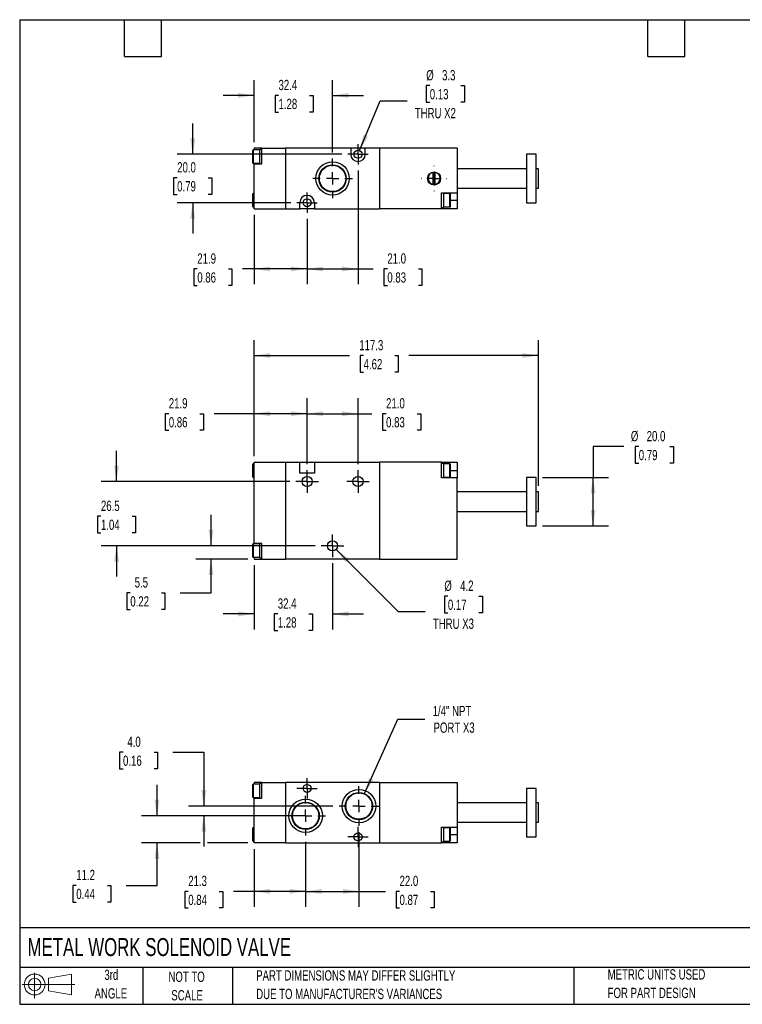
# Model space of a CAD drawing. Header units: millimetres. Extents: x 13 to 546, y 13 to 419.
# Tile 1 of 2: x 13 to 311, y 13 to 419. Entities that reach past the tile are written whole.
import ezdxf

# ---------------------------------------------------------------- set-up
doc = ezdxf.new("R2010")
doc.units = ezdxf.units.MM
doc.header["$LTSCALE"] = 2
doc.linetypes.add('CENTERX2', pattern=[20.32, 12.7, -2.54, 2.54, -2.54])
doc.layers.add('CENTER', color=40, linetype='CENTERX2')
doc.layers.add('SLD-DEFPOINTS', color=7, linetype='Continuous')
doc.layers.add('DIMENSIONS', color=140, linetype='Continuous', lineweight=25)
doc.layers.add('TEXT', color=140, linetype='Continuous', lineweight=25)
doc.styles.add('SLDTEXTSTYLE0', font='TXT', dxfattribs={"width": 0.7})
doc.dimstyles.new('SLDDIMSTYLE0', dxfattribs={"dimtxt": 4.316016, "dimasz": 6.604, "dimexe": 0, "dimexo": 0.0625, "dimgap": 1.079004, "dimtad": 0, "dimtih": 1, "dimtoh": 1, "dimrnd": 1e-09, "dimzin": 12, "dimdsep": 46, "dimtxsty": 'SLDTEXTSTYLE0', "dimsah": 1, "dimcen": 0.09, "dimadec": 0, "dimazin": 3, "dimtfac": 1, "dimtmove": 0, "dimatfit": 0, "dimfxl": 0, "dimfrac": 2, "dimtolj": 1, "dimtzin": 12, "dimarcsym": 0})
doc.dimstyles.new('SLDDIMSTYLE1', dxfattribs={"dimtxt": 4.316016, "dimasz": 6.604, "dimexe": 0, "dimexo": 0.0625, "dimgap": 1.079004, "dimtad": 0, "dimtih": 1, "dimtoh": 1, "dimrnd": 1e-09, "dimzin": 12, "dimdsep": 46, "dimtxsty": 'SLDTEXTSTYLE0', "dimsah": 1, "dimcen": 0.09, "dimadec": 0, "dimazin": 3, "dimtfac": 1, "dimtofl": 0, "dimtmove": 0, "dimatfit": 3, "dimfxl": 0, "dimfrac": 2, "dimtolj": 1, "dimtzin": 12, "dimarcsym": 0})
doc.dimstyles.new('SLDDIMSTYLE2', dxfattribs={"dimtxt": 4.316016, "dimasz": 6.604, "dimexe": 0, "dimexo": 0.0625, "dimgap": 1.079004, "dimtad": 0, "dimtih": 1, "dimtoh": 1, "dimrnd": 1e-09, "dimzin": 4, "dimdsep": 46, "dimtxsty": 'SLDTEXTSTYLE0', "dimsah": 1, "dimcen": 0.09, "dimadec": 0, "dimazin": 1, "dimtfac": 1, "dimtofl": 0, "dimtmove": 0, "dimatfit": 3, "dimfxl": 0, "dimfrac": 2, "dimtolj": 1, "dimtzin": 12, "dimarcsym": 0})
doc.dimstyles.new('SLDDIMSTYLE3', dxfattribs={"dimtxt": 4.316016, "dimasz": 6.604, "dimexe": 0, "dimexo": 0.0625, "dimgap": 1.079004, "dimtad": 0, "dimtih": 1, "dimtoh": 1, "dimrnd": 1e-09, "dimzin": 12, "dimdsep": 46, "dimtxsty": 'SLDTEXTSTYLE0', "dimsah": 1, "dimcen": 0, "dimadec": 0, "dimazin": 3, "dimtfac": 1, "dimtofl": 0, "dimtmove": 0, "dimatfit": 3, "dimfxl": 0, "dimfrac": 2, "dimtolj": 1, "dimtzin": 12, "dimarcsym": 0})
doc.dimstyles.new('SLDDIMSTYLE4', dxfattribs={"dimtxt": 4.316016, "dimasz": 6.604, "dimexe": 0, "dimexo": 0.0625, "dimgap": 1.079004, "dimtad": 0, "dimtih": 1, "dimtoh": 1, "dimrnd": 1e-09, "dimzin": 4, "dimdsep": 46, "dimtxsty": 'SLDTEXTSTYLE0', "dimsah": 1, "dimcen": 0.09, "dimadec": 0, "dimazin": 1, "dimtfac": 1, "dimtmove": 0, "dimatfit": 0, "dimfxl": 0, "dimfrac": 2, "dimtolj": 1, "dimtzin": 12, "dimarcsym": 0})
doc.dimstyles.new('SLDDIMSTYLE5', dxfattribs={"dimtxt": 4.316016, "dimasz": 6.604, "dimexe": 0, "dimexo": 0.0625, "dimgap": 1.079004, "dimtad": 0, "dimtih": 1, "dimtoh": 1, "dimrnd": 1e-09, "dimzin": 12, "dimdsep": 46, "dimtxsty": 'SLDTEXTSTYLE0', "dimsah": 1, "dimcen": 0, "dimadec": 0, "dimazin": 3, "dimtfac": 1, "dimtofl": 0, "dimtmove": 0, "dimatfit": 3, "dimfxl": 0, "dimfrac": 2, "dimtolj": 1, "dimtzin": 12, "dimarcsym": 0})

# ---------------------------------------------------------------- blocks, each defined once
blk = doc.blocks.new('Block11')
at = {"color": 7, "linetype": 'Continuous', "lineweight": 18}
for p, q in [((5.18, 10.62), (5.18, 0)), ((10.96, 8.33), (20.35, 10.06)), ((10.96, 3.19), (10.96, 8.33)), ((20.35, 10.06), (20.35, 1.46)), ((0, 5.76), (21.75, 5.76)), ((10.96, 3.19), (20.35, 1.46))]:
    blk.add_line(p, q, dxfattribs=at)
for radius in [4.3, 2.57]:
    blk.add_circle((5.18, 5.76), radius, dxfattribs=at)
blk = doc.blocks.new('Block12')
at = {"layer": 'SLD-DEFPOINTS'}
blk.add_blockref('Block11', (0, 0), dxfattribs=at)
blk = doc.blocks.new('_D')
at = {"layer": 'DIMENSIONS'}
for p, q in [((109.34, 193.93), (109.34, 167.47)), ((141.74, 194.79), (141.74, 167.47)), ((109.34, 173.82), (96.64, 173.82)), ((119.16, 173.82), (117.71, 173.82)), ((117.71, 173.82), (117.71, 166.96)), ((131.98, 173.82), (133.43, 173.82)), ((133.43, 173.82), (133.43, 166.96)), ((141.74, 173.82), (154.44, 173.82)), ((117.71, 166.96), (119.16, 166.96)), ((133.43, 166.96), (131.98, 166.96))]:
    blk.add_line(p, q, dxfattribs=at)
for points in [[(109.34, 173.82), (102.74, 174.84), (102.74, 172.81)], [(141.74, 173.82), (148.34, 172.81), (148.34, 174.84)]]:
    blk.add_solid(points, dxfattribs=at)
at = {"layer": 'DIMENSIONS', "char_height": 4.233, "attachment_point": 1, "style": 'SLDTEXTSTYLE0'}
for s, insert in [('32.4', (119.16, 180.25)), ('1.28', (119.16, 172.42))]:
    blk.add_mtext(s, dxfattribs=dict(at, insert=insert))
blk = doc.blocks.new('_D_1')
at = {"layer": 'DIMENSIONS'}
for p, q in [((91.63, 201.97), (91.63, 214.67)), ((134.56, 201.97), (85.28, 201.97)), ((106.8, 196.47), (85.28, 196.47)), ((91.63, 182.53), (91.63, 196.47)), ((58.32, 182.53), (56.87, 182.53)), ((56.87, 182.53), (56.87, 175.67)), ((71.15, 182.53), (72.6, 182.53)), ((72.6, 182.53), (72.6, 175.67)), ((78.93, 182.53), (91.63, 182.53)), ((56.87, 175.67), (58.32, 175.67)), ((72.6, 175.67), (71.15, 175.67))]:
    blk.add_line(p, q, dxfattribs=at)
for points in [[(91.63, 201.97), (92.64, 208.57), (90.61, 208.57)], [(91.63, 196.47), (90.61, 189.86), (92.64, 189.86)]]:
    blk.add_solid(points, dxfattribs=at)
at = {"layer": 'DIMENSIONS', "char_height": 4.233, "attachment_point": 1, "style": 'SLDTEXTSTYLE0'}
for s, insert in [('5.5', (60.12, 188.96)), ('0.22', (58.32, 181.13))]:
    blk.add_mtext(s, dxfattribs=dict(at, insert=insert))
blk = doc.blocks.new('_D_2')
at = {"layer": 'DIMENSIONS'}
for p, q in [((52.62, 228.47), (52.62, 241.17)), ((124.06, 228.47), (46.27, 228.47)), ((46.21, 214.15), (44.76, 214.15)), ((44.76, 214.15), (44.76, 207.29)), ((59.03, 214.15), (60.48, 214.15)), ((60.48, 214.15), (60.48, 207.29)), ((44.76, 207.29), (46.21, 207.29)), ((60.48, 207.29), (59.03, 207.29)), ((134.56, 201.97), (46.27, 201.97)), ((52.62, 201.97), (52.62, 189.27))]:
    blk.add_line(p, q, dxfattribs=at)
for points in [[(52.62, 228.47), (53.64, 235.07), (51.61, 235.07)], [(52.62, 201.97), (51.61, 195.36), (53.64, 195.36)]]:
    blk.add_solid(points, dxfattribs=at)
at = {"layer": 'DIMENSIONS', "char_height": 4.233, "attachment_point": 1, "style": 'SLDTEXTSTYLE0'}
for s, insert in [('26.5', (46.21, 220.57)), ('1.04', (46.21, 212.75))]:
    blk.add_mtext(s, dxfattribs=dict(at, insert=insert))
blk = doc.blocks.new('_D_3')
at = {"layer": 'DIMENSIONS'}
for p, q in [((109.34, 239.01), (109.34, 262.82)), ((131.24, 235.65), (131.24, 262.82)), ((74.19, 256.47), (72.74, 256.47)), ((72.74, 256.47), (72.74, 249.61)), ((87.01, 256.47), (88.46, 256.47)), ((88.46, 256.47), (88.46, 249.61)), ((109.34, 256.47), (92.86, 256.47)), ((131.24, 256.47), (109.34, 256.47)), ((72.74, 249.61), (74.19, 249.61)), ((88.46, 249.61), (87.01, 249.61))]:
    blk.add_line(p, q, dxfattribs=at)
for points in [[(109.34, 256.47), (115.94, 255.45), (115.94, 257.48)], [(131.24, 256.47), (124.64, 257.48), (124.64, 255.45)]]:
    blk.add_solid(points, dxfattribs=at)
at = {"layer": 'DIMENSIONS', "char_height": 4.233, "attachment_point": 1, "style": 'SLDTEXTSTYLE0'}
for s, insert in [('21.9', (74.19, 262.89)), ('0.86', (74.19, 255.06))]:
    blk.add_mtext(s, dxfattribs=dict(at, insert=insert))
blk = doc.blocks.new('_D_4')
at = {"layer": 'DIMENSIONS'}
for p, q in [((131.24, 235.65), (131.24, 262.82)), ((152.24, 235.65), (152.24, 262.82)), ((131.24, 256.47), (152.24, 256.47)), ((152.24, 256.47), (157.97, 256.47)), ((163.82, 256.47), (162.37, 256.47)), ((162.37, 256.47), (162.37, 249.61)), ((176.65, 256.47), (178.1, 256.47)), ((178.1, 256.47), (178.1, 249.61)), ((162.37, 249.61), (163.82, 249.61)), ((178.1, 249.61), (176.65, 249.61))]:
    blk.add_line(p, q, dxfattribs=at)
for points in [[(131.24, 256.47), (137.84, 255.45), (137.84, 257.48)], [(152.24, 256.47), (145.64, 257.48), (145.64, 255.45)]]:
    blk.add_solid(points, dxfattribs=at)
at = {"layer": 'DIMENSIONS', "char_height": 4.233, "attachment_point": 1, "style": 'SLDTEXTSTYLE0'}
for s, insert in [('21.0', (163.82, 262.89)), ('0.83', (163.82, 255.06))]:
    blk.add_mtext(s, dxfattribs=dict(at, insert=insert))
blk = doc.blocks.new('_D_5')
at = {"layer": 'DIMENSIONS'}
for p, q in [((109.34, 239.01), (109.34, 286.82)), ((226.64, 226.71), (226.64, 286.82)), ((109.34, 280.47), (148.7, 280.47)), ((154.55, 280.47), (153.1, 280.47)), ((153.1, 280.47), (153.1, 273.61)), ((167.37, 280.47), (168.82, 280.47)), ((168.82, 280.47), (168.82, 273.61)), ((226.64, 280.47), (173.22, 280.47)), ((153.1, 273.61), (154.55, 273.61)), ((168.82, 273.61), (167.37, 273.61))]:
    blk.add_line(p, q, dxfattribs=at)
for points in [[(109.34, 280.47), (115.94, 279.45), (115.94, 281.48)], [(226.64, 280.47), (220.04, 281.48), (220.04, 279.45)]]:
    blk.add_solid(points, dxfattribs=at)
at = {"layer": 'DIMENSIONS', "char_height": 4.233, "attachment_point": 1, "style": 'SLDTEXTSTYLE0'}
for s, insert in [('117.3', (152.75, 286.89)), ('4.62', (154.55, 279.06))]:
    blk.add_mtext(s, dxfattribs=dict(at, insert=insert))
blk = doc.blocks.new('_D_6')
at = {"layer": 'DIMENSIONS'}
for p, q in [((261.89, 242.92), (249.19, 242.92)), ((249.19, 242.92), (249.19, 230.17)), ((268.04, 242.92), (266.59, 242.92)), ((266.59, 242.92), (266.59, 236.06)), ((280.87, 242.92), (282.32, 242.92)), ((282.32, 242.92), (282.32, 236.06)), ((266.59, 236.06), (268.04, 236.06)), ((282.32, 236.06), (280.87, 236.06)), ((228.28, 230.17), (255.54, 230.17)), ((249.19, 210.17), (249.19, 230.17)), ((228.28, 210.17), (255.54, 210.17))]:
    blk.add_line(p, q, dxfattribs=at)
for points in [[(249.19, 230.17), (248.17, 223.56), (250.2, 223.56)], [(249.19, 210.17), (250.2, 216.77), (248.17, 216.77)]]:
    blk.add_solid(points, dxfattribs=at)
at = {"layer": 'DIMENSIONS', "char_height": 4.233, "attachment_point": 1, "style": 'SLDTEXTSTYLE0'}
for s, insert in [('%%c', (264.78, 249.34)), ('20.0', (271.3, 249.34)), ('0.79', (268.04, 241.51))]:
    blk.add_mtext(s, dxfattribs=dict(at, insert=insert))
blk = doc.blocks.new('_D_7')
at = {"layer": 'DIMENSIONS'}
for p, q in [((143.22, 200.48), (168.83, 174.88)), ((189.31, 181.14), (187.87, 181.14)), ((187.87, 181.14), (187.87, 174.28)), ((202.14, 181.14), (203.59, 181.14)), ((203.59, 181.14), (203.59, 174.28)), ((168.83, 174.88), (179.94, 174.88)), ((187.87, 174.28), (189.31, 174.28)), ((203.59, 174.28), (202.14, 174.28))]:
    blk.add_line(p, q, dxfattribs=at)
blk.add_solid([(143.22, 200.48), (147.18, 195.09), (148.61, 196.53)], dxfattribs=at)
at = {"layer": 'DIMENSIONS', "char_height": 4.233, "attachment_point": 1, "style": 'SLDTEXTSTYLE0'}
for s, insert in [('%%c', (187.85, 187.57)), ('4.2', (194.37, 187.57)), ('0.17', (189.31, 179.74)), ('THRU X3', (183.12, 171.91))]:
    blk.add_mtext(s, dxfattribs=dict(at, insert=insert))
blk = doc.blocks.new('SW_CENTERMARKSYMBOL_0')
at = {"layer": 'CENTER', "color": 0}
for p, q in [((0, 2.54), (0, 4.64)), ((-2.54, 0), (-4.64, 0)), ((0, 0), (-2.54, 0)), ((0, 0), (0, 2.54)), ((0, 0), (2.54, 0)), ((0, 0), (0, -2.54)), ((0, -2.54), (0, -4.64)), ((2.54, 0), (4.64, 0))]:
    blk.add_line(p, q, dxfattribs=at)
blk = doc.blocks.new('SW_CENTERMARKSYMBOL_1')
at = {"layer": 'CENTER', "color": 0}
for p, q in [((0, 2.54), (0, 4.64)), ((-2.54, 0), (-4.64, 0)), ((0, 0), (-2.54, 0)), ((0, 0), (0, 2.54)), ((0, 0), (2.54, 0)), ((0, 0), (0, -2.54)), ((2.54, 0), (4.64, 0)), ((0, -2.54), (0, -4.64))]:
    blk.add_line(p, q, dxfattribs=at)
blk = doc.blocks.new('SW_CENTERMARKSYMBOL_2')
at = {"layer": 'CENTER', "color": 0}
for p, q in [((0, 2.54), (0, 4.64)), ((-2.54, 0), (-4.64, 0)), ((0, 0), (-2.54, 0)), ((0, 0), (0, 2.54)), ((0, 0), (2.54, 0)), ((0, 0), (0, -2.54)), ((0, -2.54), (0, -4.64)), ((2.54, 0), (4.64, 0))]:
    blk.add_line(p, q, dxfattribs=at)
blk = doc.blocks.new('_D_11')
at = {"layer": 'DIMENSIONS'}
for p, q in [((69.33, 90.52), (69.33, 103.22)), ((119.92, 90.52), (62.98, 90.52)), ((87.1, 79.32), (62.98, 79.32)), ((69.33, 61.77), (69.33, 79.32)), ((106.8, 79.32), (90.15, 79.32)), ((36.03, 61.77), (34.58, 61.77)), ((34.58, 61.77), (34.58, 54.91)), ((48.85, 61.77), (50.3, 61.77)), ((50.3, 61.77), (50.3, 54.91)), ((56.63, 61.77), (69.33, 61.77)), ((34.58, 54.91), (36.03, 54.91)), ((50.3, 54.91), (48.85, 54.91))]:
    blk.add_line(p, q, dxfattribs=at)
for points in [[(69.33, 90.52), (70.35, 97.12), (68.31, 97.12)], [(69.33, 79.32), (68.31, 72.71), (70.35, 72.71)]]:
    blk.add_solid(points, dxfattribs=at)
at = {"layer": 'DIMENSIONS', "char_height": 4.233, "attachment_point": 1, "style": 'SLDTEXTSTYLE0'}
for s, insert in [('11.2', (36.03, 68.19)), ('0.44', (36.03, 60.36))]:
    blk.add_mtext(s, dxfattribs=dict(at, insert=insert))
blk = doc.blocks.new('_D_12')
at = {"layer": 'DIMENSIONS'}
for p, q in [((55.32, 116.77), (53.87, 116.77)), ((53.87, 116.77), (53.87, 109.91)), ((68.14, 116.77), (69.59, 116.77)), ((69.59, 116.77), (69.59, 109.91)), ((75.92, 116.77), (88.62, 116.77)), ((88.62, 116.77), (88.62, 94.52)), ((53.87, 109.91), (55.32, 109.91)), ((69.59, 109.91), (68.14, 109.91)), ((141.92, 94.52), (82.27, 94.52)), ((128.1, 90.52), (82.27, 90.52)), ((88.62, 90.52), (88.62, 77.82))]:
    blk.add_line(p, q, dxfattribs=at)
for points in [[(88.62, 94.52), (89.64, 101.12), (87.61, 101.12)], [(88.62, 90.52), (87.61, 83.91), (89.64, 83.91)]]:
    blk.add_solid(points, dxfattribs=at)
at = {"layer": 'DIMENSIONS', "char_height": 4.233, "attachment_point": 1, "style": 'SLDTEXTSTYLE0'}
for s, insert in [('4.0', (57.11, 123.2)), ('0.16', (55.32, 115.37))]:
    blk.add_mtext(s, dxfattribs=dict(at, insert=insert))
blk = doc.blocks.new('_D_13')
at = {"layer": 'DIMENSIONS'}
for p, q in [((152.64, 83.79), (152.64, 52.97)), ((130.64, 79.79), (130.64, 52.97)), ((130.64, 59.32), (152.64, 59.32)), ((152.64, 59.32), (163.53, 59.32)), ((169.37, 59.32), (167.92, 59.32)), ((167.92, 59.32), (167.92, 52.46)), ((182.2, 59.32), (183.65, 59.32)), ((183.65, 59.32), (183.65, 52.46)), ((167.92, 52.46), (169.37, 52.46)), ((183.65, 52.46), (182.2, 52.46))]:
    blk.add_line(p, q, dxfattribs=at)
for points in [[(130.64, 59.32), (137.24, 58.3), (137.24, 60.33)], [(152.64, 59.32), (146.04, 60.33), (146.04, 58.3)]]:
    blk.add_solid(points, dxfattribs=at)
at = {"layer": 'DIMENSIONS', "char_height": 4.233, "attachment_point": 1, "style": 'SLDTEXTSTYLE0'}
for s, insert in [('22.0', (169.37, 65.74)), ('0.87', (169.37, 57.91))]:
    blk.add_mtext(s, dxfattribs=dict(at, insert=insert))
blk = doc.blocks.new('_D_14')
at = {"layer": 'DIMENSIONS'}
for p, q in [((154.95, 99.66), (168.73, 130.41)), ((168.73, 130.41), (179.85, 130.41))]:
    blk.add_line(p, q, dxfattribs=at)
blk.add_solid([(154.95, 99.66), (158.58, 105.27), (156.72, 106.1)], dxfattribs=at)
at = {"layer": 'DIMENSIONS', "char_height": 4.233, "attachment_point": 1, "style": 'SLDTEXTSTYLE0'}
for s, insert in [('1/4" NPT', (183.02, 135.87)), ('PORT X3', (183.39, 129.01))]:
    blk.add_mtext(s, dxfattribs=dict(at, insert=insert))
blk = doc.blocks.new('_D_15')
at = {"layer": 'DIMENSIONS'}
for p, q in [((130.64, 79.79), (130.64, 52.97)), ((109.34, 76.78), (109.34, 52.97)), ((82.21, 59.32), (80.76, 59.32)), ((80.76, 59.32), (80.76, 52.46)), ((95.03, 59.32), (96.48, 59.32)), ((96.48, 59.32), (96.48, 52.46)), ((109.34, 59.32), (100.88, 59.32)), ((130.64, 59.32), (109.34, 59.32)), ((80.76, 52.46), (82.21, 52.46)), ((96.48, 52.46), (95.03, 52.46))]:
    blk.add_line(p, q, dxfattribs=at)
for points in [[(109.34, 59.32), (115.94, 58.3), (115.94, 60.33)], [(130.64, 59.32), (124.04, 60.33), (124.04, 58.3)]]:
    blk.add_solid(points, dxfattribs=at)
at = {"layer": 'DIMENSIONS', "char_height": 4.233, "attachment_point": 1, "style": 'SLDTEXTSTYLE0'}
for s, insert in [('21.3', (82.21, 65.74)), ('0.84', (82.21, 57.91))]:
    blk.add_mtext(s, dxfattribs=dict(at, insert=insert))
blk = doc.blocks.new('SW_CENTERMARKSYMBOL_6')
at = {"layer": 'CENTER', "color": 0}
for p, q in [((0, 5.08), (0, 8.18)), ((-5.08, 0), (-8.18, 0)), ((0, 0), (-2.54, 0)), ((0, 0), (0, 2.54)), ((0, 0), (0, -2.54)), ((0, 0), (2.54, 0)), ((5.08, 0), (8.18, 0)), ((0, -5.08), (0, -8.18))]:
    blk.add_line(p, q, dxfattribs=at)
blk = doc.blocks.new('SW_CENTERMARKSYMBOL_7')
at = {"layer": 'CENTER', "color": 0}
for p, q in [((0, 5.08), (0, 8.18)), ((-5.08, 0), (-8.18, 0)), ((0, 0), (-2.54, 0)), ((0, 0), (0, 2.54)), ((0, 0), (0, -2.54)), ((0, 0), (2.54, 0)), ((5.08, 0), (8.18, 0)), ((0, -5.08), (0, -8.18))]:
    blk.add_line(p, q, dxfattribs=at)
blk = doc.blocks.new('SW_CENTERMARKSYMBOL_8')
at = {"layer": 'CENTER', "color": 0}
for p, q in [((0, 2.54), (0, 4.19)), ((-2.54, 0), (-4.19, 0)), ((0, 0), (-2.54, 0)), ((0, 0), (0, 2.54)), ((0, 0), (0, -2.54)), ((0, 0), (2.54, 0)), ((2.54, 0), (4.19, 0)), ((0, -2.54), (0, -4.19))]:
    blk.add_line(p, q, dxfattribs=at)
blk = doc.blocks.new('SW_CENTERMARKSYMBOL_9')
at = {"layer": 'CENTER', "color": 0}
for p, q in [((0, 2.54), (0, 4.19)), ((-2.54, 0), (-4.19, 0)), ((0, 0), (-2.54, 0)), ((0, 0), (0, 2.54)), ((0, 0), (0, -2.54)), ((0, 0), (2.54, 0)), ((2.54, 0), (4.19, 0)), ((0, -2.54), (0, -4.19))]:
    blk.add_line(p, q, dxfattribs=at)
blk = doc.blocks.new('_D_16')
at = {"layer": 'DIMENSIONS'}
for p, q in [((152.24, 356.84), (152.24, 309.87)), ((131.24, 336.84), (131.24, 309.87)), ((131.24, 316.22), (152.24, 316.22)), ((152.24, 316.22), (158.49, 316.22)), ((164.34, 316.22), (162.89, 316.22)), ((162.89, 316.22), (162.89, 309.36)), ((177.16, 316.22), (178.61, 316.22)), ((178.61, 316.22), (178.61, 309.36)), ((162.89, 309.36), (164.34, 309.36)), ((178.61, 309.36), (177.16, 309.36))]:
    blk.add_line(p, q, dxfattribs=at)
for points in [[(131.24, 316.22), (137.84, 315.21), (137.84, 317.24)], [(152.24, 316.22), (145.64, 317.24), (145.64, 315.21)]]:
    blk.add_solid(points, dxfattribs=at)
at = {"layer": 'DIMENSIONS', "char_height": 4.233, "attachment_point": 1, "style": 'SLDTEXTSTYLE0'}
for s, insert in [('21.0', (164.34, 322.65)), ('0.83', (164.34, 314.82))]:
    blk.add_mtext(s, dxfattribs=dict(at, insert=insert))
blk = doc.blocks.new('_D_17')
at = {"layer": 'DIMENSIONS'}
for p, q in [((181.85, 391.88), (180.4, 391.88)), ((180.4, 391.88), (180.4, 385.02)), ((194.68, 391.88), (196.13, 391.88)), ((196.13, 391.88), (196.13, 385.02)), ((152.87, 365.09), (161.37, 385.61)), ((161.37, 385.61), (172.48, 385.61)), ((180.4, 385.02), (181.85, 385.02)), ((196.13, 385.02), (194.68, 385.02))]:
    blk.add_line(p, q, dxfattribs=at)
blk.add_solid([(152.87, 365.09), (156.34, 370.81), (154.46, 371.58)], dxfattribs=at)
at = {"layer": 'DIMENSIONS', "char_height": 4.233, "attachment_point": 1, "style": 'SLDTEXTSTYLE0'}
for s, insert in [('%%c', (180.39, 398.3)), ('3.3', (186.91, 398.3)), ('0.13', (181.85, 390.48)), ('THRU X2', (175.66, 382.65))]:
    blk.add_mtext(s, dxfattribs=dict(at, insert=insert))
blk = doc.blocks.new('_D_18')
at = {"layer": 'DIMENSIONS'}
for p, q in [((84.06, 363.57), (84.06, 376.27)), ((145.51, 363.57), (77.71, 363.57)), ((77.65, 353.87), (76.2, 353.87)), ((76.2, 353.87), (76.2, 347.01)), ((90.47, 353.87), (91.92, 353.87)), ((91.92, 353.87), (91.92, 347.01)), ((76.2, 347.01), (77.65, 347.01)), ((91.92, 347.01), (90.47, 347.01)), ((124.51, 343.57), (77.71, 343.57)), ((84.06, 343.57), (84.06, 330.87))]:
    blk.add_line(p, q, dxfattribs=at)
for points in [[(84.06, 363.57), (85.08, 370.17), (83.04, 370.17)], [(84.06, 343.57), (83.04, 336.96), (85.08, 336.96)]]:
    blk.add_solid(points, dxfattribs=at)
at = {"layer": 'DIMENSIONS', "char_height": 4.233, "attachment_point": 1, "style": 'SLDTEXTSTYLE0'}
for s, insert in [('20.0', (77.65, 360.29)), ('0.79', (77.65, 352.46))]:
    blk.add_mtext(s, dxfattribs=dict(at, insert=insert))
blk = doc.blocks.new('_D_19')
at = {"layer": 'DIMENSIONS'}
for p, q in [((109.34, 368.61), (109.34, 394.19)), ((141.74, 364.29), (141.74, 394.19)), ((109.34, 387.84), (96.64, 387.84)), ((119.45, 387.84), (118, 387.84)), ((118, 387.84), (118, 380.98)), ((132.28, 387.84), (133.72, 387.84)), ((133.72, 387.84), (133.72, 380.98)), ((141.74, 387.84), (154.44, 387.84)), ((118, 380.98), (119.45, 380.98)), ((133.72, 380.98), (132.28, 380.98))]:
    blk.add_line(p, q, dxfattribs=at)
for points in [[(109.34, 387.84), (102.74, 388.86), (102.74, 386.83)], [(141.74, 387.84), (148.34, 386.83), (148.34, 388.86)]]:
    blk.add_solid(points, dxfattribs=at)
at = {"layer": 'DIMENSIONS', "char_height": 4.233, "attachment_point": 1, "style": 'SLDTEXTSTYLE0'}
for s, insert in [('32.4', (119.45, 394.27)), ('1.28', (119.45, 386.44))]:
    blk.add_mtext(s, dxfattribs=dict(at, insert=insert))
blk = doc.blocks.new('_D_20')
at = {"layer": 'DIMENSIONS'}
for p, q in [((109.34, 338.53), (109.34, 309.87)), ((131.24, 336.84), (131.24, 309.87)), ((85.95, 316.22), (84.5, 316.22)), ((84.5, 316.22), (84.5, 309.36)), ((98.78, 316.22), (100.23, 316.22)), ((100.23, 316.22), (100.23, 309.36)), ((109.34, 316.22), (104.63, 316.22)), ((131.24, 316.22), (109.34, 316.22)), ((84.5, 309.36), (85.95, 309.36)), ((100.23, 309.36), (98.78, 309.36))]:
    blk.add_line(p, q, dxfattribs=at)
for points in [[(109.34, 316.22), (115.94, 315.21), (115.94, 317.24)], [(131.24, 316.22), (124.64, 317.24), (124.64, 315.21)]]:
    blk.add_solid(points, dxfattribs=at)
at = {"layer": 'DIMENSIONS', "char_height": 4.233, "attachment_point": 1, "style": 'SLDTEXTSTYLE0'}
for s, insert in [('21.9', (85.95, 322.65)), ('0.86', (85.95, 314.82))]:
    blk.add_mtext(s, dxfattribs=dict(at, insert=insert))
blk = doc.blocks.new('SW_CENTERMARKSYMBOL_10')
at = {"layer": 'CENTER', "color": 0}
for p, q in [((0, 5.08), (0, 8.18)), ((-5.08, 0), (-8.18, 0)), ((0, 0), (-2.54, 0)), ((0, 0), (0, 2.54)), ((0, 0), (0, -2.54)), ((0, 0), (2.54, 0)), ((5.08, 0), (8.18, 0)), ((0, -5.08), (0, -8.18))]:
    blk.add_line(p, q, dxfattribs=at)
blk = doc.blocks.new('SW_CENTERMARKSYMBOL_11')
at = {"layer": 'CENTER', "color": 0}
for p, q in [((0, 2.54), (0, 4.19)), ((-2.54, 0), (-4.19, 0)), ((0, 0), (-2.54, 0)), ((0, 0), (0, 2.54)), ((0, 0), (0, -2.54)), ((0, 0), (2.54, 0)), ((2.54, 0), (4.19, 0)), ((0, -2.54), (0, -4.19))]:
    blk.add_line(p, q, dxfattribs=at)
blk = doc.blocks.new('SW_CENTERMARKSYMBOL_12')
at = {"layer": 'CENTER', "color": 0}
for p, q in [((0, 2.54), (0, 4.19)), ((-2.54, 0), (-4.19, 0)), ((0, 0), (-2.54, 0)), ((0, 0), (0, 2.54)), ((0, 0), (0, -2.54)), ((0, 0), (2.54, 0)), ((2.54, 0), (4.19, 0)), ((0, -2.54), (0, -4.19))]:
    blk.add_line(p, q, dxfattribs=at)
blk = doc.blocks.new('SW_CENTERMARKSYMBOL_13')
at = {"layer": 'CENTER', "color": 0}
for p, q in [((0, 5.08), (0, 5.24)), ((-5.08, 0), (-5.24, 0)), ((0, 0), (-2.54, 0)), ((0, 0), (0, 2.54)), ((0, 0), (0, -2.54)), ((0, 0), (2.54, 0)), ((5.08, 0), (5.24, 0)), ((0, -5.08), (0, -5.24))]:
    blk.add_line(p, q, dxfattribs=at)

msp = doc.modelspace()

# ---------------------------------------------------------------- linework, layer by layer
for p, q in [((112.539, 366.069), (109.339, 366.069)), ((109.339, 366.069), (109.339, 365.319)), ((112.539, 359.569), (112.539, 366.069)), ((112.539, 366.069), (122.339, 366.069)), ((122.339, 366.069), (122.339, 341.069)), ((149.239, 366.069), (122.339, 366.069)), ((149.239, 366.069), (149.239, 363.569)), ((155.239, 366.069), (149.239, 366.069)), ((155.239, 363.569), (155.239, 366.069)), ((161.139, 366.069), (155.239, 366.069)), ((193.139, 366.069), (161.139, 366.069)), ((161.139, 366.069), (161.139, 341.069)), ((193.139, 366.069), (193.139, 347.569)), ((111.739, 365.319), (109.039, 365.319)), ((109.039, 365.319), (109.039, 359.819)), ((112.539, 365.569), (111.739, 365.569)), ((111.739, 362.569), (111.739, 365.569)), ((111.739, 359.569), (111.739, 362.569)), ((225.739, 363.569), (221.739, 363.569)), ((221.739, 363.569), (221.739, 343.569)), ((225.739, 343.569), (225.739, 363.569)), ((109.039, 359.819), (111.739, 359.819)), ((109.339, 359.819), (109.339, 359.569)), ((109.339, 359.569), (112.539, 359.569)), ((109.339, 341.069), (109.339, 359.569)), ((183.109, 356.018), (183.109, 351.119)), ((184.109, 351.119), (184.109, 356.018)), ((221.739, 357.569), (193.139, 357.569)), ((226.639, 357.569), (225.739, 357.569)), ((226.639, 349.569), (226.639, 357.569)), ((193.139, 349.569), (221.739, 349.569)), ((225.739, 349.569), (226.639, 349.569)), ((109.339, 347.319), (109.039, 347.319)), ((109.039, 347.319), (109.039, 341.819)), ((186.639, 347.569), (193.139, 347.569)), ((186.639, 341.069), (186.639, 347.569)), ((187.439, 347.569), (187.439, 341.569)), ((190.139, 347.319), (187.439, 347.319)), ((190.139, 341.819), (190.139, 347.319)), ((193.139, 347.569), (193.139, 344.569)), ((109.039, 341.819), (109.339, 341.819)), ((128.239, 341.069), (128.239, 343.569)), ((134.239, 343.569), (134.239, 341.069)), ((186.639, 341.569), (187.439, 341.569)), ((187.439, 341.819), (190.139, 341.819)), ((190.439, 344.569), (193.139, 344.569)), ((193.139, 344.569), (193.139, 341.069)), ((221.739, 343.569), (225.739, 343.569)), ((109.339, 341.069), (122.339, 341.069)), ((122.339, 341.069), (128.239, 341.069)), ((134.239, 341.069), (128.239, 341.069)), ((134.239, 341.069), (161.139, 341.069)), ((186.639, 341.069), (161.139, 341.069)), ((193.139, 341.069), (186.639, 341.069)), ((109.339, 235.716), (109.039, 235.716)), ((109.039, 235.716), (109.039, 230.216)), ((109.339, 236.466), (122.339, 236.466)), ((109.339, 202.966), (109.339, 236.466)), ((122.339, 236.466), (122.339, 196.466)), ((122.339, 236.466), (128.239, 236.466)), ((128.239, 231.866), (128.239, 236.466)), ((128.239, 236.466), (134.239, 236.466)), ((134.239, 236.466), (161.139, 236.466)), ((134.239, 236.466), (134.239, 231.866)), ((186.639, 236.466), (161.139, 236.466)), ((161.139, 236.466), (161.139, 196.466)), ((186.639, 229.966), (186.639, 236.466)), ((186.639, 236.466), (193.139, 236.466)), ((187.439, 235.966), (186.639, 235.966)), ((187.439, 235.966), (187.439, 229.966)), ((190.139, 235.716), (187.439, 235.716)), ((190.139, 230.216), (190.139, 235.716)), ((193.139, 236.466), (193.139, 232.966)), ((134.239, 231.866), (128.239, 231.866)), ((190.439, 232.966), (193.139, 232.966)), ((193.139, 232.966), (193.139, 229.966)), ((109.039, 230.216), (109.339, 230.216)), ((193.139, 229.966), (186.639, 229.966)), ((187.439, 230.216), (190.139, 230.216)), ((193.139, 196.466), (193.139, 229.966)), ((225.739, 230.166), (221.739, 230.166)), ((221.739, 230.166), (221.739, 210.166)), ((225.739, 210.166), (225.739, 230.166)), ((221.739, 224.166), (193.139, 224.166)), ((226.639, 224.166), (225.739, 224.166)), ((226.639, 216.166), (226.639, 224.166)), ((193.139, 216.166), (221.739, 216.166)), ((225.739, 216.166), (226.639, 216.166)), ((221.739, 210.166), (225.739, 210.166)), ((111.739, 202.716), (109.039, 202.716)), ((109.039, 202.716), (109.039, 197.216)), ((112.539, 202.966), (109.339, 202.966)), ((109.339, 202.966), (109.339, 202.716)), ((111.739, 196.966), (111.739, 202.966)), ((112.539, 196.466), (112.539, 202.966)), ((109.039, 197.216), (111.739, 197.216)), ((109.339, 197.216), (109.339, 196.466)), ((109.339, 196.466), (112.539, 196.466)), ((111.739, 196.966), (112.539, 196.966)), ((112.539, 196.466), (122.339, 196.466)), ((161.139, 196.466), (122.339, 196.466)), ((161.139, 196.466), (193.139, 196.466)), ((111.739, 103.565), (109.039, 103.565)), ((109.039, 103.565), (109.039, 98.065)), ((112.539, 104.315), (109.339, 104.315)), ((109.339, 104.315), (109.339, 103.565)), ((112.539, 103.815), (111.739, 103.815)), ((111.739, 97.815), (111.739, 103.815)), ((112.539, 97.815), (112.539, 104.315)), ((112.539, 104.315), (122.339, 104.315)), ((122.339, 104.315), (122.339, 79.315)), ((161.139, 104.315), (122.339, 104.315)), ((161.139, 104.315), (161.139, 79.315)), ((161.139, 104.315), (193.139, 104.315)), ((193.139, 104.315), (193.139, 85.815)), ((225.739, 101.815), (221.739, 101.815)), ((221.739, 101.815), (221.739, 81.815)), ((225.739, 81.815), (225.739, 101.815)), ((109.039, 98.065), (111.739, 98.065)), ((109.339, 98.065), (109.339, 97.815)), ((109.339, 97.815), (112.539, 97.815)), ((109.339, 79.315), (109.339, 97.815)), ((221.739, 95.815), (193.139, 95.815)), ((226.639, 95.815), (225.739, 95.815)), ((226.639, 87.815), (226.639, 95.815)), ((109.339, 85.565), (109.039, 85.565)), ((109.039, 85.565), (109.039, 80.065)), ((186.639, 85.815), (193.139, 85.815)), ((186.639, 79.315), (186.639, 85.815)), ((187.439, 85.815), (187.439, 82.815)), ((190.139, 85.565), (187.439, 85.565)), ((190.139, 80.065), (190.139, 85.565)), ((193.139, 87.815), (221.739, 87.815)), ((193.139, 85.815), (193.139, 82.815)), ((225.739, 87.815), (226.639, 87.815)), ((187.439, 82.815), (187.439, 79.815)), ((190.439, 82.815), (193.139, 82.815)), ((193.139, 82.815), (193.139, 79.315)), ((221.739, 81.815), (225.739, 81.815)), ((109.039, 80.065), (109.339, 80.065)), ((122.339, 79.315), (109.339, 79.315)), ((122.339, 79.315), (161.139, 79.315)), ((161.139, 79.315), (186.639, 79.315)), ((186.639, 79.815), (187.439, 79.815)), ((193.139, 79.315), (186.639, 79.315)), ((187.439, 80.065), (190.139, 80.065))]:
    msp.add_line(p, q)
for centre, radius in [((152.239, 363.569), 1.65), ((141.739, 353.569), 6.9), ((141.739, 353.569), 5.641), ((141.739, 353.569), 5.434), ((183.609, 353.569), 2.7), ((131.239, 343.569), 1.65), ((131.239, 228.466), 2.1), ((152.239, 228.466), 2.1), ((141.739, 201.966), 2.1), ((131.239, 101.815), 1.65), ((152.639, 94.515), 6.9), ((152.639, 94.515), 5.641), ((152.639, 94.515), 5.434), ((130.639, 90.515), 6.9), ((130.639, 90.515), 5.641), ((130.639, 90.515), 5.434), ((152.239, 81.815), 1.65)]:
    msp.add_circle(centre, radius)
for centre, radius, start, end in [((109.039, 365.019), 0.3, 90, 180), ((152.239, 363.569), 3, 180, 0), ((109.039, 360.119), 0.3, 180, 270), ((183.609, 353.569), 2.5, 101.53696, 258.46304), ((183.609, 353.569), 2.5, 281.53696, 78.46304), ((109.039, 347.019), 0.3, 90, 180), ((131.239, 343.569), 3, 0, 180), ((190.139, 347.019), 0.3, 0, 90), ((109.039, 342.119), 0.3, 180, 270), ((190.139, 342.119), 0.3, 270, 0), ((109.039, 235.416), 0.3, 90, 180), ((190.139, 235.416), 0.3, 0, 90), ((109.039, 230.516), 0.3, 180, 270), ((190.139, 230.516), 0.3, 270, 0), ((109.039, 202.416), 0.3, 90, 180), ((109.039, 197.516), 0.3, 180, 270), ((109.039, 103.265), 0.3, 90, 180), ((109.039, 98.365), 0.3, 180, 270), ((109.039, 85.265), 0.3, 90, 180), ((190.139, 85.265), 0.3, 0, 90), ((109.039, 80.365), 0.3, 180, 270), ((190.139, 80.365), 0.3, 270, 0)]:
    msp.add_arc(centre, radius, start, end)
for points in [[(108.739, 365.019), (108.739, 365.019), (108.739, 363.921), (108.739, 361.217), (108.739, 360.119), (108.739, 360.119)], [(108.739, 347.019), (108.739, 347.019), (108.739, 345.921), (108.739, 343.217), (108.739, 342.119), (108.739, 342.119)], [(190.439, 342.119), (190.439, 342.119), (190.439, 343.217), (190.439, 345.921), (190.439, 347.019), (190.439, 347.019)], [(108.739, 235.416), (108.739, 235.416), (108.739, 235.158), (108.739, 234.239), (108.739, 233.615), (108.739, 232.966)], [(190.439, 230.516), (190.439, 230.516), (190.439, 230.774), (190.439, 231.693), (190.439, 232.316), (190.439, 232.966)], [(108.739, 202.416), (108.739, 202.416), (108.739, 202.158), (108.739, 201.239), (108.739, 200.615), (108.739, 199.966)], [(108.739, 103.265), (108.739, 103.265), (108.739, 102.167), (108.739, 99.463), (108.739, 98.365), (108.739, 98.365)], [(108.739, 85.265), (108.739, 85.265), (108.739, 84.167), (108.739, 81.463), (108.739, 80.365), (108.739, 80.365)], [(190.439, 80.365), (190.439, 80.365), (190.439, 81.463), (190.439, 84.167), (190.439, 85.265), (190.439, 85.265)]]:
    msp.add_open_spline(points, degree=3, knots=[0, 0, 0, 0, 0.5, 0.5, 1, 1, 1, 1])
for points in [[(108.739, 232.966), (108.739, 231.614), (108.739, 230.516), (108.739, 230.516)], [(190.439, 232.966), (190.439, 234.318), (190.439, 235.416), (190.439, 235.416)], [(108.739, 199.966), (108.739, 198.614), (108.739, 197.516), (108.739, 197.516)]]:
    msp.add_open_spline(points, degree=3)
at = {"layer": 'TEXT'}
for p, q in [((12.7, 419.1), (546.1, 419.1)), ((12.7, 419.1), (12.7, 12.7)), ((55.88, 403.86), (55.88, 419.1)), ((71.12, 403.86), (71.12, 419.1)), ((271.78, 403.86), (271.78, 419.1)), ((287.02, 403.86), (287.02, 419.1)), ((55.88, 403.86), (71.12, 403.86)), ((271.78, 403.86), (287.02, 403.86)), ((546.1, 44.252), (12.7, 44.252)), ((546.1, 27.94), (12.7, 27.94)), ((63.5, 27.94), (63.5, 12.7)), ((100.423, 27.94), (100.423, 12.7)), ((241.293, 27.94), (241.293, 12.7)), ((12.7, 12.7), (546.1, 12.7))]:
    msp.add_line(p, q, dxfattribs=at)

# ---------------------------------------------------------------- block references
at = {"layer": 'CENTER'}
for name, p in [('SW_CENTERMARKSYMBOL_12', (152.239, 363.569)), ('SW_CENTERMARKSYMBOL_10', (141.739, 353.569)), ('SW_CENTERMARKSYMBOL_13', (183.609, 353.569)), ('SW_CENTERMARKSYMBOL_11', (131.239, 343.569)), ('SW_CENTERMARKSYMBOL_1', (131.239, 228.466)), ('SW_CENTERMARKSYMBOL_2', (152.239, 228.466)), ('SW_CENTERMARKSYMBOL_0', (141.739, 201.966)), ('SW_CENTERMARKSYMBOL_8', (131.239, 101.815)), ('SW_CENTERMARKSYMBOL_6', (152.639, 94.515)), ('SW_CENTERMARKSYMBOL_7', (130.639, 90.515)), ('SW_CENTERMARKSYMBOL_9', (152.239, 81.815))]:
    msp.add_blockref(name, p, dxfattribs=at)
at = {"layer": 'SLD-DEFPOINTS'}
msp.add_blockref('Block12', (13.676, 15.108), dxfattribs=at)

# ---------------------------------------------------------------- texts
at = {"layer": 'TEXT', "style": 'SLDTEXTSTYLE0'}
for s, insert, char_height, attachment_point in [('METAL WORK SOLENOID VALVE', (15.931, 40.037), 7.40833, 1), ('3rd', (50.493, 26.987), 4.2333, 2), ('NOT TO', (81.537, 26.197), 4.2333, 2), ('PART DIMENSIONS MAY DIFFER SLIGHTLY', (110.239, 26.735), 4.23333, 1), ('METRIC UNITS USED', (255.209, 27.165), 4.23333, 1), ('ANGLE', (50.298, 19.342), 4.2333, 2), ('SCALE', (81.729, 18.553), 4.2333, 2), ("DUE TO MANUFACTURER'S VARIANCES", (110.239, 19.09), 4.23333, 1), ('FOR PART DESIGN', (255.209, 19.521), 4.23333, 1)]:
    msp.add_mtext(s, dxfattribs=dict(at, insert=insert, char_height=char_height, attachment_point=attachment_point))

# ---------------------------------------------------------------- dimensions: what is measured, and where the dimension line sits
at = {"layer": 'DIMENSIONS'}
for p1, p2, text, picture, middle in [((151.608, 362.044), (152.87, 365.093), '<>\\PTHRU X2', '_D_17', (188.265, 387.843)), ((140.254, 203.451), (143.224, 200.481), '<>\\PTHRU X3', '_D_7', (195.727, 177.105))]:
    dim = msp.add_diameter_dim_2p(p1=p1, p2=p2, text=text, dimstyle='SLDDIMSTYLE3', dxfattribs=at)
    dim.commit()
    dim.dimension.update_dxf_attribs({"geometry": picture, "text_midpoint": middle, "dimtype": 163})
for base, p1, p2, dimstyle, picture, middle in [((141.739, 387.843), (109.339, 366.069), (141.739, 361.75), 'SLDDIMSTYLE0', '_D_19', (125.863, 387.843)), ((152.239, 316.222), (131.239, 339.379), (152.239, 359.379), 'SLDDIMSTYLE2', '_D_16', (170.752, 316.222)), ((226.639, 280.466), (109.339, 236.466), (226.639, 224.166), 'SLDDIMSTYLE1', '_D_5', (160.96, 280.466)), ((131.239, 256.466), (109.339, 236.466), (131.239, 233.106), 'SLDDIMSTYLE1', '_D_3', (80.602, 256.466)), ((152.239, 256.466), (131.239, 233.106), (152.239, 233.106), 'SLDDIMSTYLE2', '_D_4', (170.233, 256.466)), ((141.739, 173.823), (109.339, 196.466), (141.739, 197.326), 'SLDDIMSTYLE0', '_D', (125.57, 173.823)), ((152.639, 59.315), (130.639, 82.334), (152.639, 86.334), 'SLDDIMSTYLE2', '_D_13', (175.787, 59.315)), ((109.339, 59.315), (130.639, 82.334), (109.339, 79.315), 'SLDDIMSTYLE1', '_D_15', (88.622, 59.315))]:
    dim = msp.add_linear_dim(base=base, p1=p1, p2=p2, dimstyle=dimstyle, dxfattribs=at)
    dim.commit()
    dim.dimension.update_dxf_attribs({"geometry": picture, "text_midpoint": middle, "dimtype": 160})
for base, p1, p2, angle, dimstyle, picture, middle in [((84.061, 343.569), (148.049, 363.569), (127.049, 343.569), 90, 'SLDDIMSTYLE4', '_D_18', (84.061, 353.866)), ((131.239, 316.222), (109.339, 341.069), (131.239, 339.379), 0, 'SLDDIMSTYLE1', '_D_20', (92.367, 316.222)), ((52.622, 228.466), (137.099, 201.966), (126.599, 228.466), 90, 'SLDDIMSTYLE0', '_D_2', (52.622, 214.149)), ((91.626, 201.966), (109.339, 196.466), (137.099, 201.966), 90, 'SLDDIMSTYLE0', '_D_1', (91.626, 182.534)), ((88.622, 94.515), (130.639, 90.515), (144.458, 94.515), 90, 'SLDDIMSTYLE4', '_D_12', (88.622, 116.773)), ((69.331, 90.515), (109.339, 79.315), (122.458, 90.515), 90, 'SLDDIMSTYLE0', '_D_11', (69.331, 61.765))]:
    dim = msp.add_linear_dim(base=base, p1=p1, p2=p2, angle=angle, dimstyle=dimstyle, dxfattribs=at)
    dim.commit()
    dim.dimension.update_dxf_attribs({"geometry": picture, "text_midpoint": middle, "dimtype": 160})
dim = msp.add_linear_dim(base=(249.187, 230.166), p1=(225.739, 210.166), p2=(225.739, 230.166), angle=90, text='%%c<>', dimstyle='SLDDIMSTYLE2', dxfattribs=at)
dim.commit()
dim.dimension.update_dxf_attribs({"geometry": '_D_6', "text_midpoint": (249.187, 242.917), "dimtype": 160})
dim = msp.add_diameter_dim_2p(p1=(150.331, 89.368), p2=(154.947, 99.662), text='1/4" NPT\\PPORT X3', dimstyle='SLDDIMSTYLE5', override={"dimpost": '<>'}, dxfattribs=at)
dim.commit()
dim.dimension.update_dxf_attribs({"geometry": '_D_14', "text_midpoint": (195.733, 130.409), "dimtype": 163})

doc.saveas('drawing.dxf')
